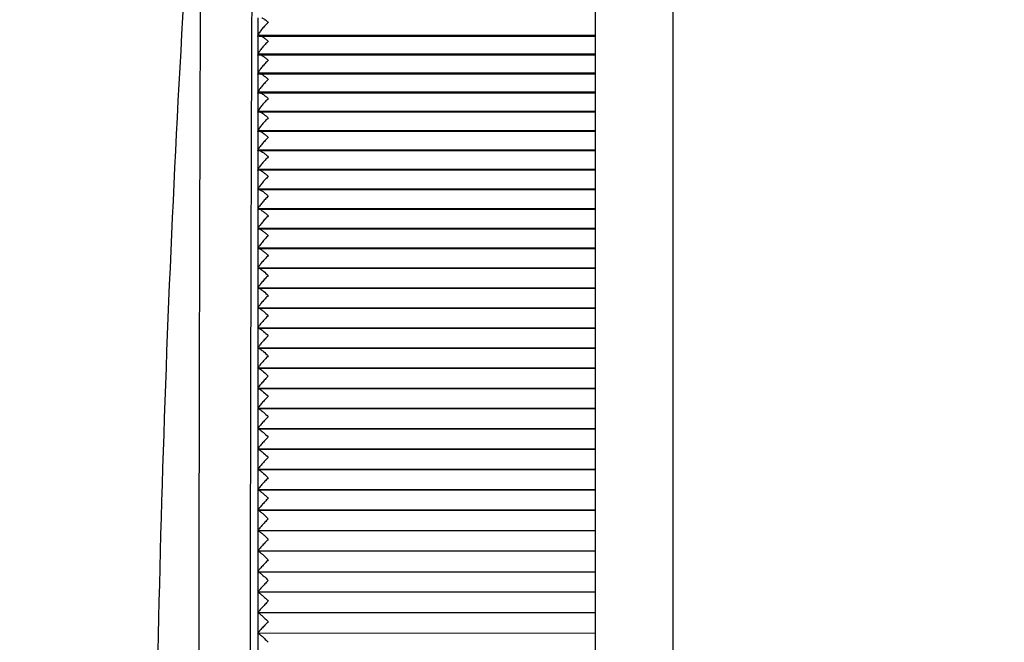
# Model space of a CAD drawing. Header units: millimetres. Extents: x 3128 to 4464, y 361 to 1027.
# Tile 10 of 19: x 3185 to 3204, y 855 to 867. Entities that reach past the tile are written whole.
import ezdxf

# ---------------------------------------------------------------- set-up
doc = ezdxf.new("R2010")
doc.units = ezdxf.units.MM
doc.header["$LTSCALE"] = 0.1
doc.layers.add('DIM', color=3, linetype='Continuous')
doc.styles.get("Standard").update_dxf_attribs({"font": 'arial_0.ttf'})
doc.dimstyles.new('ISO-25', dxfattribs={"dimtxt": 2.5, "dimasz": 2.5, "dimexe": 1.25, "dimexo": 0.625, "dimtad": 1, "dimtxsty": 'Standard', "dimcen": 2.5, "dimadec": 0, "dimazin": 0, "dimtfac": 1, "dimtmove": 0, "dimatfit": 3, "dimfxl": 1, "dimarcsym": 0})

# ---------------------------------------------------------------- blocks, each defined once
blk = doc.blocks.new('*D146')
at = {"layer": 'Defpoints', "color": 0, "transparency": 16777216}
for p in [(3229.939, 907.135), (3169.203, 836.135), (3184.28, 836.135)]:
    blk.add_point(p, dxfattribs=at)
at = {"layer": 'DIM', "color": 0, "lineweight": -2, "transparency": 16777216}
for p, q in [((3229.314, 907.135), (3167.953, 907.135)), ((3169.203, 904.635), (3169.203, 838.635)), ((3183.655, 836.135), (3167.953, 836.135))]:
    blk.add_line(p, q, dxfattribs=at)
at = {"layer": 'DIM', "color": 0, "transparency": 16777216}
for points in [[(3168.786, 904.635), (3169.62, 904.635), (3169.203, 907.135)], [(3168.786, 838.635), (3169.62, 838.635), (3169.203, 836.135)]]:
    blk.add_solid(points, dxfattribs=at)
at = {"layer": 'DIM', "color": 0, "transparency": 16777216, "insert": (3167.323, 871.635), "char_height": 2.5, "attachment_point": 5, "rotation": 90}
blk.add_mtext('71', dxfattribs=at)

msp = doc.modelspace()

# ---------------------------------------------------------------- linework, layer by layer
at = {"color": 7, "linetype": 'Continuous'}
for p, q in [((3195.754, 875.135), (3195.754, 848.135)), ((3197.254, 875.135), (3197.254, 848.135)), ((3189.254, 867.229), (3189.254, 866.888)), ((3189.254, 866.869), (3189.254, 866.525)), ((3195.754, 866.888), (3189.275, 866.888)), ((3195.754, 866.869), (3189.275, 866.869)), ((3189.254, 866.507), (3189.254, 848.135)), ((3195.754, 866.525), (3189.274, 866.525)), ((3195.754, 866.507), (3189.274, 866.507)), ((3195.754, 866.159), (3189.273, 866.159)), ((3195.754, 866.142), (3189.273, 866.142)), ((3195.754, 865.791), (3189.272, 865.791)), ((3195.754, 865.775), (3189.272, 865.775)), ((3195.754, 865.421), (3189.27, 865.421)), ((3195.754, 865.406), (3189.27, 865.406)), ((3195.754, 865.05), (3189.269, 865.05)), ((3195.754, 865.035), (3189.269, 865.035)), ((3195.754, 864.676), (3189.268, 864.676)), ((3195.754, 864.663), (3189.268, 864.663)), ((3189.292, 864.669), (3189.302, 864.664)), ((3195.754, 864.301), (3189.267, 864.301)), ((3195.754, 864.288), (3189.267, 864.288)), ((3189.254, 863.912), (3189.265, 863.924)), ((3195.754, 863.924), (3189.266, 863.924)), ((3195.754, 863.912), (3189.266, 863.912)), ((3189.254, 863.535), (3189.265, 863.545)), ((3195.754, 863.545), (3189.265, 863.545)), ((3195.754, 863.535), (3189.265, 863.535)), ((3189.254, 863.155), (3189.264, 863.165)), ((3195.754, 863.165), (3189.264, 863.165)), ((3195.754, 863.155), (3189.264, 863.155)), ((3189.254, 862.775), (3189.263, 862.784)), ((3195.754, 862.784), (3189.264, 862.784)), ((3195.754, 862.775), (3189.264, 862.775)), ((3189.254, 862.393), (3189.263, 862.402)), ((3195.754, 862.402), (3189.263, 862.402)), ((3195.754, 862.393), (3189.263, 862.393)), ((3189.254, 862.01), (3189.262, 862.018)), ((3195.754, 862.018), (3189.263, 862.018)), ((3195.754, 862.01), (3189.263, 862.01)), ((3189.282, 862.012), (3189.292, 862.007)), ((3189.254, 861.626), (3189.262, 861.633)), ((3195.754, 861.633), (3189.263, 861.633)), ((3195.754, 861.626), (3189.263, 861.626)), ((3189.254, 861.24), (3189.261, 861.247)), ((3195.754, 861.247), (3189.262, 861.247)), ((3195.754, 861.24), (3189.262, 861.24)), ((3189.254, 860.854), (3189.261, 860.86)), ((3195.754, 860.854), (3189.254, 860.854)), ((3195.754, 860.86), (3189.262, 860.86)), ((3189.254, 860.466), (3189.26, 860.473)), ((3195.754, 860.466), (3189.254, 860.466)), ((3195.754, 860.473), (3189.262, 860.473)), ((3189.254, 860.078), (3189.26, 860.084)), ((3195.754, 860.078), (3189.254, 860.078)), ((3195.754, 860.084), (3189.262, 860.084)), ((3189.254, 859.689), (3189.259, 859.694)), ((3195.754, 859.689), (3189.254, 859.689)), ((3195.754, 859.694), (3189.261, 859.694)), ((3189.254, 859.299), (3189.259, 859.304)), ((3195.754, 859.299), (3189.254, 859.299)), ((3195.754, 859.304), (3189.261, 859.304)), ((3189.254, 858.908), (3189.259, 858.912)), ((3195.754, 858.908), (3189.254, 858.908)), ((3195.754, 858.912), (3189.261, 858.912)), ((3189.254, 858.516), (3189.258, 858.52)), ((3195.754, 858.516), (3189.254, 858.516)), ((3195.754, 858.52), (3189.26, 858.52)), ((3189.254, 858.124), (3189.258, 858.128)), ((3195.754, 858.124), (3189.254, 858.124)), ((3195.754, 858.128), (3189.26, 858.128)), ((3189.254, 857.731), (3189.258, 857.735)), ((3195.754, 857.731), (3189.254, 857.731)), ((3195.754, 857.735), (3189.26, 857.735)), ((3189.254, 857.338), (3189.257, 857.341)), ((3195.754, 857.338), (3189.254, 857.338)), ((3195.754, 857.341), (3189.26, 857.341)), ((3189.254, 856.944), (3189.257, 856.946)), ((3195.754, 856.944), (3189.254, 856.944)), ((3195.754, 856.946), (3189.259, 856.946)), ((3189.254, 856.549), (3189.257, 856.551)), ((3189.257, 856.551), (3195.754, 856.551)), ((3189.254, 856.154), (3189.257, 856.156)), ((3195.754, 856.156), (3189.254, 856.154)), ((3189.254, 855.758), (3189.256, 855.76)), ((3195.754, 855.76), (3189.254, 855.758)), ((3189.254, 855.362), (3189.256, 855.364)), ((3195.754, 855.364), (3189.254, 855.362))]:
    msp.add_line(p, q, dxfattribs=at)
for centre, start, end in [((3304.899, 914.811), 346.72982, 346.72982), ((3305.4, 914.629), 343.19785, 343.19785)]:
    msp.add_arc(centre, 112, start, end)
for centre, radius, start, end in [((3520.629, 848.132), 333.375, 175.72053, 179.25926), ((3189.216, 864.129), 0.181, 62.4263, 65.0999), ((3189.212, 863.752), 0.182, 62.4161, 64.2322), ((3189.206, 862.237), 0.176, 60.9444, 63.2639)]:
    msp.add_arc(centre, radius, start, end, dxfattribs=at)
for points, knots in [([(3189.105, 848.135), (3189.105, 849.411), (3189.106, 851.956), (3189.11, 855.758), (3189.116, 859.513), (3189.124, 862.597), (3189.131, 865.011), (3189.138, 866.757), (3189.145, 868.436), (3189.152, 869.781), (3189.158, 870.797), (3189.163, 871.499), (3189.167, 872.144), (3189.171, 872.717), (3189.174, 873.141), (3189.177, 873.43), (3189.178, 873.602), (3189.179, 873.739), (3189.18, 873.839), (3189.18, 873.9), (3189.181, 873.928), (3189.181, 873.935)], [0, 0, 0, 0, 0.148374, 0.296009, 0.441997, 0.584993, 0.654701, 0.722633, 0.788083, 0.849925, 0.878951, 0.906289, 0.931487, 0.953954, 0.972937, 0.980845, 0.987537, 0.992895, 0.99681, 0.999197, 1, 1, 1, 1]), ([(3188.117, 848.135), (3188.117, 849.352), (3188.118, 851.781), (3188.121, 855.409), (3188.125, 858.995), (3188.132, 861.943), (3188.138, 864.253), (3188.143, 865.93), (3188.149, 867.548), (3188.155, 868.849), (3188.161, 869.839), (3188.165, 870.529), (3188.169, 871.169), (3188.173, 871.745), (3188.176, 872.177), (3188.179, 872.475), (3188.18, 872.654), (3188.182, 872.8), (3188.182, 872.907), (3188.184, 872.972), (3188.183, 873.002), (3188.184, 873.009)], [0, 0, 0, 0, 0.146819, 0.292938, 0.437507, 0.579289, 0.648529, 0.716152, 0.781526, 0.843671, 0.873051, 0.900916, 0.926846, 0.950269, 0.970397, 0.978909, 0.986191, 0.992083, 0.99643, 0.9991, 1, 1, 1, 1]), ([(3189.332, 867.229), (3189.336, 867.226), (3189.356, 867.214), (3189.375, 867.201), (3189.389, 867.191)], [0, 0, 0, 0, 0.231785, 1, 1, 1, 1]), ([(3189.389, 867.191), (3189.395, 867.187), (3189.417, 867.169), (3189.438, 867.151), (3189.454, 867.137)], [0, 0, 0, 0, 0.240177, 1, 1, 1, 1]), ([(3189.454, 867.137), (3189.434, 867.118), (3189.393, 867.079), (3189.338, 867.017), (3189.291, 866.955), (3189.266, 866.912), (3189.258, 866.891)], [0, 0, 0, 0, 0.262348, 0.530727, 0.788396, 1, 1, 1, 1]), ([(3189.258, 866.891), (3189.258, 866.889), (3189.256, 866.881), (3189.254, 866.874), (3189.254, 866.869)], [0, 0, 0, 0, 0.286292, 1, 1, 1, 1]), ([(3189.254, 866.869), (3189.254, 866.874), (3189.257, 866.886), (3189.268, 866.888), (3189.273, 866.888)], [0, 0, 0, 0, 0.511175, 1, 1, 1, 1]), ([(3189.273, 866.888), (3189.275, 866.888), (3189.281, 866.888), (3189.287, 866.886), (3189.292, 866.885)], [0, 0, 0, 0, 0.222764, 1, 1, 1, 1]), ([(3189.292, 866.885), (3189.294, 866.884), (3189.306, 866.88), (3189.317, 866.874), (3189.326, 866.87)], [0, 0, 0, 0, 0.224073, 1, 1, 1, 1]), ([(3189.326, 866.87), (3189.331, 866.867), (3189.353, 866.854), (3189.374, 866.839), (3189.389, 866.828)], [0, 0, 0, 0, 0.229073, 1, 1, 1, 1]), ([(3189.389, 866.828), (3189.395, 866.823), (3189.417, 866.806), (3189.438, 866.788), (3189.454, 866.773)], [0, 0, 0, 0, 0.240373, 1, 1, 1, 1]), ([(3189.454, 866.773), (3189.434, 866.754), (3189.393, 866.715), (3189.337, 866.653), (3189.291, 866.591), (3189.265, 866.548), (3189.258, 866.527)], [0, 0, 0, 0, 0.264047, 0.533493, 0.791024, 1, 1, 1, 1]), ([(3189.258, 866.527), (3189.258, 866.525), (3189.256, 866.518), (3189.254, 866.511), (3189.254, 866.507)], [0, 0, 0, 0, 0.286464, 1, 1, 1, 1]), ([(3189.254, 866.507), (3189.254, 866.511), (3189.257, 866.522), (3189.268, 866.525), (3189.272, 866.525)], [0, 0, 0, 0, 0.510611, 1, 1, 1, 1]), ([(3189.272, 866.525), (3189.274, 866.525), (3189.28, 866.524), (3189.287, 866.523), (3189.292, 866.521)], [0, 0, 0, 0, 0.219586, 1, 1, 1, 1]), ([(3189.292, 866.521), (3189.294, 866.52), (3189.304, 866.517), (3189.313, 866.512), (3189.32, 866.508)], [0, 0, 0, 0, 0.226952, 1, 1, 1, 1]), ([(3189.32, 866.508), (3189.326, 866.505), (3189.35, 866.491), (3189.372, 866.475), (3189.389, 866.462)], [0, 0, 0, 0, 0.226464, 1, 1, 1, 1]), ([(3189.389, 866.462), (3189.395, 866.458), (3189.417, 866.44), (3189.438, 866.422), (3189.454, 866.407)], [0, 0, 0, 0, 0.240566, 1, 1, 1, 1]), ([(3189.454, 866.407), (3189.433, 866.388), (3189.393, 866.349), (3189.337, 866.286), (3189.29, 866.224), (3189.265, 866.182), (3189.258, 866.161)], [0, 0, 0, 0, 0.265735, 0.536243, 0.793637, 1, 1, 1, 1]), ([(3189.258, 866.161), (3189.257, 866.159), (3189.255, 866.153), (3189.254, 866.147), (3189.254, 866.142)], [0, 0, 0, 0, 0.286587, 1, 1, 1, 1]), ([(3189.254, 866.142), (3189.254, 866.147), (3189.257, 866.157), (3189.267, 866.159), (3189.271, 866.159)], [0, 0, 0, 0, 0.510068, 1, 1, 1, 1]), ([(3189.454, 866.039), (3189.433, 866.02), (3189.393, 865.98), (3189.336, 865.917), (3189.29, 865.856), (3189.264, 865.813), (3189.258, 865.793)], [0, 0, 0, 0, 0.267416, 0.538982, 0.79624, 1, 1, 1, 1]), ([(3189.271, 866.159), (3189.273, 866.159), (3189.28, 866.159), (3189.286, 866.157), (3189.292, 866.155)], [0, 0, 0, 0, 0.21637, 1, 1, 1, 1]), ([(3189.292, 866.155), (3189.294, 866.154), (3189.302, 866.151), (3189.31, 866.147), (3189.316, 866.144)], [0, 0, 0, 0, 0.229753, 1, 1, 1, 1]), ([(3189.316, 866.144), (3189.322, 866.141), (3189.347, 866.126), (3189.371, 866.108), (3189.389, 866.094)], [0, 0, 0, 0, 0.223939, 1, 1, 1, 1]), ([(3189.389, 866.094), (3189.395, 866.09), (3189.417, 866.072), (3189.438, 866.054), (3189.454, 866.039)], [0, 0, 0, 0, 0.240754, 1, 1, 1, 1]), ([(3189.258, 865.793), (3189.257, 865.791), (3189.255, 865.785), (3189.254, 865.78), (3189.254, 865.775)], [0, 0, 0, 0, 0.286658, 1, 1, 1, 1]), ([(3189.254, 865.775), (3189.254, 865.779), (3189.256, 865.789), (3189.266, 865.791), (3189.27, 865.791)], [0, 0, 0, 0, 0.509562, 1, 1, 1, 1]), ([(3189.454, 865.669), (3189.433, 865.649), (3189.393, 865.609), (3189.336, 865.546), (3189.295, 865.492), (3189.269, 865.451), (3189.26, 865.432), (3189.257, 865.423)], [0, 0, 0, 0, 0.268981, 0.541489, 0.798505, 0.910031, 1, 1, 1, 1]), ([(3189.27, 865.791), (3189.272, 865.791), (3189.279, 865.791), (3189.286, 865.788), (3189.292, 865.786)], [0, 0, 0, 0, 0.213113, 1, 1, 1, 1]), ([(3189.292, 865.786), (3189.293, 865.786), (3189.3, 865.783), (3189.307, 865.78), (3189.312, 865.777)], [0, 0, 0, 0, 0.23247, 1, 1, 1, 1]), ([(3189.312, 865.777), (3189.318, 865.774), (3189.345, 865.758), (3189.37, 865.74), (3189.389, 865.725)], [0, 0, 0, 0, 0.221501, 1, 1, 1, 1]), ([(3189.389, 865.725), (3189.395, 865.72), (3189.417, 865.702), (3189.438, 865.683), (3189.454, 865.669)], [0, 0, 0, 0, 0.240939, 1, 1, 1, 1]), ([(3189.257, 865.423), (3189.257, 865.421), (3189.255, 865.416), (3189.254, 865.41), (3189.254, 865.406)], [0, 0, 0, 0, 0.286677, 1, 1, 1, 1]), ([(3189.254, 865.406), (3189.254, 865.41), (3189.256, 865.419), (3189.265, 865.421), (3189.269, 865.421)], [0, 0, 0, 0, 0.509081, 1, 1, 1, 1]), ([(3189.454, 865.296), (3189.433, 865.277), (3189.392, 865.236), (3189.336, 865.173), (3189.294, 865.12), (3189.269, 865.079), (3189.26, 865.06), (3189.257, 865.051)], [0, 0, 0, 0, 0.270651, 0.544212, 0.801093, 0.911725, 1, 1, 1, 1]), ([(3189.269, 865.421), (3189.271, 865.421), (3189.278, 865.421), (3189.286, 865.418), (3189.292, 865.416)], [0, 0, 0, 0, 0.209821, 1, 1, 1, 1]), ([(3189.292, 865.416), (3189.293, 865.415), (3189.299, 865.413), (3189.304, 865.41), (3189.308, 865.408)], [0, 0, 0, 0, 0.2351, 1, 1, 1, 1]), ([(3189.308, 865.408), (3189.314, 865.405), (3189.343, 865.388), (3189.369, 865.369), (3189.389, 865.353)], [0, 0, 0, 0, 0.219164, 1, 1, 1, 1]), ([(3189.389, 865.353), (3189.395, 865.348), (3189.417, 865.33), (3189.438, 865.311), (3189.454, 865.296)], [0, 0, 0, 0, 0.241121, 1, 1, 1, 1]), ([(3189.257, 865.051), (3189.257, 865.049), (3189.255, 865.044), (3189.254, 865.039), (3189.254, 865.035)], [0, 0, 0, 0, 0.286643, 1, 1, 1, 1]), ([(3189.254, 865.035), (3189.254, 865.039), (3189.256, 865.048), (3189.264, 865.05), (3189.268, 865.05)], [0, 0, 0, 0, 0.508629, 1, 1, 1, 1]), ([(3189.454, 864.922), (3189.433, 864.903), (3189.392, 864.862), (3189.335, 864.799), (3189.294, 864.745), (3189.268, 864.704), (3189.259, 864.686), (3189.257, 864.677)], [0, 0, 0, 0, 0.272321, 0.546937, 0.803683, 0.913418, 1, 1, 1, 1]), ([(3189.268, 865.05), (3189.27, 865.05), (3189.278, 865.049), (3189.286, 865.046), (3189.292, 865.043)], [0, 0, 0, 0, 0.206498, 1, 1, 1, 1]), ([(3189.305, 865.037), (3189.311, 865.034), (3189.341, 865.017), (3189.368, 864.996), (3189.389, 864.979)], [0, 0, 0, 0, 0.216938, 1, 1, 1, 1]), ([(3189.389, 864.979), (3189.395, 864.975), (3189.417, 864.956), (3189.438, 864.937), (3189.454, 864.922)], [0, 0, 0, 0, 0.2413, 1, 1, 1, 1]), ([(3189.257, 864.677), (3189.256, 864.675), (3189.255, 864.671), (3189.254, 864.666), (3189.254, 864.663)], [0, 0, 0, 0, 0.286552, 1, 1, 1, 1]), ([(3189.254, 864.663), (3189.254, 864.666), (3189.256, 864.674), (3189.264, 864.676), (3189.267, 864.676)], [0, 0, 0, 0, 0.508204, 1, 1, 1, 1]), ([(3189.454, 864.546), (3189.433, 864.526), (3189.392, 864.486), (3189.335, 864.422), (3189.293, 864.369), (3189.268, 864.328), (3189.259, 864.31), (3189.257, 864.301)], [0, 0, 0, 0, 0.273992, 0.549664, 0.806276, 0.915112, 1, 1, 1, 1]), ([(3189.267, 864.676), (3189.269, 864.676), (3189.277, 864.675), (3189.285, 864.672), (3189.292, 864.669)], [0, 0, 0, 0, 0.203146, 1, 1, 1, 1]), ([(3189.302, 864.664), (3189.316, 864.657), (3189.346, 864.637), (3189.374, 864.616), (3189.389, 864.603)], [0, 0, 0, 0, 0.456399, 1, 1, 1, 1]), ([(3189.389, 864.603), (3189.395, 864.599), (3189.417, 864.581), (3189.438, 864.561), (3189.454, 864.546)], [0, 0, 0, 0, 0.241475, 1, 1, 1, 1]), ([(3189.254, 864.288), (3189.254, 864.292), (3189.256, 864.299), (3189.263, 864.301), (3189.266, 864.301)], [0, 0, 0, 0, 0.507791, 1, 1, 1, 1]), ([(3189.257, 864.301), (3189.256, 864.3), (3189.255, 864.296), (3189.254, 864.291), (3189.254, 864.288)], [0, 0, 0, 0, 0.286402, 1, 1, 1, 1]), ([(3189.454, 864.169), (3189.433, 864.149), (3189.392, 864.108), (3189.335, 864.044), (3189.293, 863.991), (3189.268, 863.951), (3189.259, 863.932), (3189.256, 863.924)], [0, 0, 0, 0, 0.275667, 0.552399, 0.808878, 0.916811, 1, 1, 1, 1]), ([(3189.266, 864.301), (3189.268, 864.301), (3189.277, 864.3), (3189.285, 864.296), (3189.292, 864.293)], [0, 0, 0, 0, 0.19977, 1, 1, 1, 1]), ([(3189.299, 864.29), (3189.314, 864.282), (3189.345, 864.262), (3189.374, 864.239), (3189.389, 864.226)], [0, 0, 0, 0, 0.454144, 1, 1, 1, 1]), ([(3189.389, 864.226), (3189.395, 864.222), (3189.417, 864.203), (3189.438, 864.184), (3189.454, 864.169)], [0, 0, 0, 0, 0.241647, 1, 1, 1, 1]), ([(3189.256, 863.924), (3189.256, 863.923), (3189.255, 863.919), (3189.254, 863.915), (3189.254, 863.912)], [0, 0, 0, 0, 0.286189, 1, 1, 1, 1]), ([(3189.454, 863.79), (3189.433, 863.77), (3189.392, 863.728), (3189.334, 863.664), (3189.292, 863.611), (3189.267, 863.572), (3189.259, 863.554), (3189.256, 863.545)], [0, 0, 0, 0, 0.277347, 0.555146, 0.811492, 0.918516, 1, 1, 1, 1]), ([(3189.266, 863.924), (3189.267, 863.924), (3189.276, 863.923), (3189.285, 863.919), (3189.292, 863.916)], [0, 0, 0, 0, 0.196367, 1, 1, 1, 1]), ([(3189.297, 863.913), (3189.312, 863.905), (3189.344, 863.884), (3189.373, 863.861), (3189.389, 863.848)], [0, 0, 0, 0, 0.452023, 1, 1, 1, 1]), ([(3189.389, 863.848), (3189.395, 863.843), (3189.417, 863.824), (3189.438, 863.805), (3189.454, 863.79)], [0, 0, 0, 0, 0.241817, 1, 1, 1, 1]), ([(3189.256, 863.545), (3189.256, 863.544), (3189.255, 863.541), (3189.254, 863.537), (3189.254, 863.535)], [0, 0, 0, 0, 0.285907, 1, 1, 1, 1]), ([(3189.454, 863.409), (3189.433, 863.389), (3189.391, 863.347), (3189.334, 863.283), (3189.292, 863.23), (3189.267, 863.191), (3189.258, 863.173), (3189.256, 863.165)], [0, 0, 0, 0, 0.279036, 0.557909, 0.814122, 0.920231, 1, 1, 1, 1]), ([(3189.265, 863.545), (3189.269, 863.545), (3189.278, 863.543), (3189.287, 863.539), (3189.292, 863.537)], [0, 0, 0, 0, 0.423972, 1, 1, 1, 1]), ([(3189.292, 863.537), (3189.308, 863.529), (3189.341, 863.506), (3189.372, 863.482), (3189.389, 863.467)], [0, 0, 0, 0, 0.446448, 1, 1, 1, 1]), ([(3189.389, 863.467), (3189.395, 863.463), (3189.417, 863.444), (3189.438, 863.424), (3189.454, 863.409)], [0, 0, 0, 0, 0.241983, 1, 1, 1, 1]), ([(3189.256, 863.165), (3189.256, 863.164), (3189.255, 863.161), (3189.254, 863.158), (3189.254, 863.155)], [0, 0, 0, 0, 0.285549, 1, 1, 1, 1]), ([(3189.454, 863.027), (3189.433, 863.007), (3189.391, 862.965), (3189.334, 862.901), (3189.292, 862.848), (3189.267, 862.809), (3189.258, 862.792), (3189.256, 862.784)], [0, 0, 0, 0, 0.280571, 0.560383, 0.81644, 0.921734, 1, 1, 1, 1]), ([(3189.264, 863.165), (3189.268, 863.166), (3189.278, 863.163), (3189.287, 863.159), (3189.292, 863.156)], [0, 0, 0, 0, 0.41948, 1, 1, 1, 1]), ([(3189.292, 863.156), (3189.308, 863.148), (3189.341, 863.125), (3189.372, 863.1), (3189.389, 863.086)], [0, 0, 0, 0, 0.446951, 1, 1, 1, 1]), ([(3189.389, 863.086), (3189.395, 863.081), (3189.417, 863.062), (3189.438, 863.042), (3189.454, 863.027)], [0, 0, 0, 0, 0.242147, 1, 1, 1, 1]), ([(3189.256, 862.784), (3189.256, 862.783), (3189.255, 862.78), (3189.254, 862.777), (3189.254, 862.775)], [0, 0, 0, 0, 0.285578, 1, 1, 1, 1]), ([(3189.454, 862.644), (3189.433, 862.623), (3189.391, 862.581), (3189.334, 862.518), (3189.291, 862.465), (3189.267, 862.427), (3189.258, 862.409), (3189.256, 862.402)], [0, 0, 0, 0, 0.282081, 0.562813, 0.818711, 0.923204, 1, 1, 1, 1]), ([(3189.263, 862.784), (3189.268, 862.784), (3189.277, 862.781), (3189.286, 862.777), (3189.292, 862.774)], [0, 0, 0, 0, 0.415089, 1, 1, 1, 1]), ([(3189.292, 862.774), (3189.308, 862.766), (3189.341, 862.743), (3189.372, 862.717), (3189.389, 862.703)], [0, 0, 0, 0, 0.447457, 1, 1, 1, 1]), ([(3189.389, 862.703), (3189.395, 862.698), (3189.417, 862.679), (3189.438, 862.659), (3189.454, 862.644)], [0, 0, 0, 0, 0.242309, 1, 1, 1, 1]), ([(3189.256, 862.402), (3189.255, 862.401), (3189.255, 862.398), (3189.254, 862.395), (3189.254, 862.393)], [0, 0, 0, 0, 0.285653, 1, 1, 1, 1]), ([(3189.454, 862.259), (3189.433, 862.239), (3189.391, 862.197), (3189.333, 862.133), (3189.291, 862.08), (3189.266, 862.042), (3189.258, 862.026), (3189.256, 862.018)], [0, 0, 0, 0, 0.28358, 0.565222, 0.82096, 0.924658, 1, 1, 1, 1]), ([(3189.263, 862.402), (3189.264, 862.402), (3189.272, 862.401), (3189.28, 862.397), (3189.285, 862.394)], [0, 0, 0, 0, 0.190189, 1, 1, 1, 1]), ([(3189.292, 862.391), (3189.295, 862.389), (3189.31, 862.381), (3189.324, 862.371), (3189.334, 862.363)], [0, 0, 0, 0, 0.221362, 1, 1, 1, 1]), ([(3189.334, 862.363), (3189.344, 862.356), (3189.385, 862.323), (3189.425, 862.288), (3189.454, 862.259)], [0, 0, 0, 0, 0.227116, 1, 1, 1, 1]), ([(3189.256, 862.018), (3189.255, 862.017), (3189.255, 862.015), (3189.254, 862.012), (3189.254, 862.01)], [0, 0, 0, 0, 0.285726, 1, 1, 1, 1]), ([(3189.454, 861.874), (3189.433, 861.853), (3189.391, 861.811), (3189.333, 861.747), (3189.291, 861.695), (3189.266, 861.657), (3189.258, 861.641), (3189.255, 861.633)], [0, 0, 0, 0, 0.285072, 0.567619, 0.823196, 0.926104, 1, 1, 1, 1]), ([(3189.262, 862.018), (3189.264, 862.018), (3189.27, 862.017), (3189.277, 862.014), (3189.282, 862.012)], [0, 0, 0, 0, 0.192046, 1, 1, 1, 1]), ([(3189.292, 862.007), (3189.295, 862.005), (3189.31, 861.996), (3189.324, 861.986), (3189.334, 861.978)], [0, 0, 0, 0, 0.221558, 1, 1, 1, 1]), ([(3189.334, 861.978), (3189.344, 861.971), (3189.385, 861.938), (3189.425, 861.902), (3189.454, 861.874)], [0, 0, 0, 0, 0.227444, 1, 1, 1, 1]), ([(3189.255, 861.633), (3189.255, 861.632), (3189.255, 861.63), (3189.254, 861.627), (3189.254, 861.626)], [0, 0, 0, 0, 0.285797, 1, 1, 1, 1]), ([(3189.454, 861.487), (3189.433, 861.466), (3189.391, 861.424), (3189.333, 861.36), (3189.291, 861.308), (3189.266, 861.271), (3189.257, 861.254), (3189.255, 861.247)], [0, 0, 0, 0, 0.286557, 0.570004, 0.825419, 0.927541, 1, 1, 1, 1]), ([(3189.262, 861.633), (3189.263, 861.633), (3189.269, 861.633), (3189.275, 861.63), (3189.28, 861.628)], [0, 0, 0, 0, 0.19187, 1, 1, 1, 1]), ([(3189.28, 861.628), (3189.281, 861.627), (3189.285, 861.625), (3189.289, 861.623), (3189.292, 861.621)], [0, 0, 0, 0, 0.233002, 1, 1, 1, 1]), ([(3189.292, 861.621), (3189.295, 861.619), (3189.31, 861.61), (3189.324, 861.6), (3189.334, 861.592)], [0, 0, 0, 0, 0.22176, 1, 1, 1, 1]), ([(3189.334, 861.592), (3189.344, 861.585), (3189.385, 861.551), (3189.425, 861.515), (3189.454, 861.487)], [0, 0, 0, 0, 0.227764, 1, 1, 1, 1]), ([(3189.255, 861.247), (3189.255, 861.247), (3189.255, 861.244), (3189.254, 861.242), (3189.254, 861.24)], [0, 0, 0, 0, 0.28586, 1, 1, 1, 1]), ([(3189.261, 861.247), (3189.262, 861.247), (3189.268, 861.247), (3189.273, 861.244), (3189.277, 861.242)], [0, 0, 0, 0, 0.192586, 1, 1, 1, 1]), ([(3189.277, 861.242), (3189.278, 861.242), (3189.283, 861.239), (3189.288, 861.237), (3189.292, 861.235)], [0, 0, 0, 0, 0.228448, 1, 1, 1, 1]), ([(3189.292, 861.235), (3189.295, 861.233), (3189.31, 861.223), (3189.324, 861.213), (3189.334, 861.205)], [0, 0, 0, 0, 0.22197, 1, 1, 1, 1]), ([(3189.334, 861.205), (3189.344, 861.197), (3189.385, 861.164), (3189.425, 861.128), (3189.454, 861.099)], [0, 0, 0, 0, 0.228072, 1, 1, 1, 1]), ([(3189.454, 861.099), (3189.433, 861.078), (3189.391, 861.036), (3189.341, 860.981), (3189.305, 860.938), (3189.283, 860.909), (3189.266, 860.883), (3189.257, 860.867), (3189.255, 860.86)], [0, 0, 0, 0, 0.288012, 0.572333, 0.70603, 0.827631, 0.928966, 1, 1, 1, 1]), ([(3189.255, 860.86), (3189.255, 860.86), (3189.255, 860.858), (3189.254, 860.855), (3189.254, 860.854)], [0, 0, 0, 0, 0.285918, 1, 1, 1, 1]), ([(3189.261, 860.86), (3189.262, 860.86), (3189.267, 860.86), (3189.271, 860.858), (3189.275, 860.856)], [0, 0, 0, 0, 0.193069, 1, 1, 1, 1]), ([(3189.275, 860.856), (3189.276, 860.855), (3189.282, 860.853), (3189.288, 860.85), (3189.292, 860.847)], [0, 0, 0, 0, 0.22411, 1, 1, 1, 1]), ([(3189.292, 860.847), (3189.295, 860.845), (3189.31, 860.835), (3189.324, 860.825), (3189.334, 860.817)], [0, 0, 0, 0, 0.222183, 1, 1, 1, 1]), ([(3189.334, 860.817), (3189.344, 860.809), (3189.385, 860.775), (3189.425, 860.739), (3189.454, 860.71)], [0, 0, 0, 0, 0.228376, 1, 1, 1, 1]), ([(3189.454, 860.71), (3189.433, 860.689), (3189.391, 860.647), (3189.341, 860.592), (3189.305, 860.549), (3189.283, 860.52), (3189.266, 860.495), (3189.257, 860.479), (3189.255, 860.472)], [0, 0, 0, 0, 0.28947, 0.574672, 0.708463, 0.829806, 0.93037, 1, 1, 1, 1]), ([(3189.26, 860.472), (3189.261, 860.472), (3189.266, 860.472), (3189.27, 860.47), (3189.273, 860.469)], [0, 0, 0, 0, 0.19333, 1, 1, 1, 1]), ([(3189.273, 860.469), (3189.275, 860.468), (3189.281, 860.465), (3189.287, 860.461), (3189.292, 860.458)], [0, 0, 0, 0, 0.22, 1, 1, 1, 1]), ([(3189.292, 860.458), (3189.295, 860.456), (3189.31, 860.447), (3189.324, 860.436), (3189.334, 860.427)], [0, 0, 0, 0, 0.222398, 1, 1, 1, 1]), ([(3189.334, 860.427), (3189.344, 860.42), (3189.385, 860.386), (3189.425, 860.349), (3189.454, 860.32)], [0, 0, 0, 0, 0.228679, 1, 1, 1, 1]), ([(3189.454, 860.32), (3189.433, 860.299), (3189.391, 860.257), (3189.341, 860.202), (3189.305, 860.16), (3189.282, 860.13), (3189.265, 860.106), (3189.257, 860.09), (3189.255, 860.084)], [0, 0, 0, 0, 0.290912, 0.576985, 0.710869, 0.831955, 0.931757, 1, 1, 1, 1]), ([(3189.26, 860.084), (3189.261, 860.084), (3189.265, 860.083), (3189.269, 860.082), (3189.272, 860.08)], [0, 0, 0, 0, 0.193368, 1, 1, 1, 1]), ([(3189.272, 860.08), (3189.273, 860.079), (3189.28, 860.076), (3189.287, 860.072), (3189.292, 860.069)], [0, 0, 0, 0, 0.216115, 1, 1, 1, 1]), ([(3189.292, 860.069), (3189.295, 860.067), (3189.31, 860.057), (3189.324, 860.046), (3189.334, 860.037)], [0, 0, 0, 0, 0.222612, 1, 1, 1, 1]), ([(3189.334, 860.037), (3189.344, 860.03), (3189.385, 859.995), (3189.424, 859.959), (3189.454, 859.93)], [0, 0, 0, 0, 0.228982, 1, 1, 1, 1]), ([(3189.454, 859.93), (3189.433, 859.909), (3189.39, 859.866), (3189.341, 859.812), (3189.305, 859.769), (3189.282, 859.74), (3189.265, 859.716), (3189.257, 859.701), (3189.255, 859.694)], [0, 0, 0, 0, 0.292342, 0.579276, 0.713249, 0.834082, 0.933128, 1, 1, 1, 1]), ([(3189.259, 859.694), (3189.26, 859.694), (3189.264, 859.694), (3189.268, 859.692), (3189.271, 859.691)], [0, 0, 0, 0, 0.193178, 1, 1, 1, 1]), ([(3189.271, 859.691), (3189.272, 859.69), (3189.279, 859.686), (3189.286, 859.682), (3189.292, 859.678)], [0, 0, 0, 0, 0.212449, 1, 1, 1, 1]), ([(3189.292, 859.678), (3189.295, 859.676), (3189.31, 859.666), (3189.324, 859.655), (3189.334, 859.647)], [0, 0, 0, 0, 0.222828, 1, 1, 1, 1]), ([(3189.334, 859.647), (3189.344, 859.639), (3189.385, 859.604), (3189.424, 859.567), (3189.454, 859.538)], [0, 0, 0, 0, 0.229281, 1, 1, 1, 1]), ([(3189.454, 859.538), (3189.433, 859.517), (3189.39, 859.475), (3189.341, 859.42), (3189.304, 859.377), (3189.282, 859.349), (3189.265, 859.325), (3189.257, 859.31), (3189.255, 859.303)], [0, 0, 0, 0, 0.293761, 0.581549, 0.715612, 0.836192, 0.934488, 1, 1, 1, 1]), ([(3189.259, 859.304), (3189.26, 859.304), (3189.263, 859.303), (3189.267, 859.302), (3189.269, 859.3)], [0, 0, 0, 0, 0.192744, 1, 1, 1, 1]), ([(3189.269, 859.3), (3189.271, 859.3), (3189.279, 859.296), (3189.286, 859.291), (3189.292, 859.287)], [0, 0, 0, 0, 0.208988, 1, 1, 1, 1]), ([(3189.292, 859.287), (3189.295, 859.285), (3189.31, 859.275), (3189.324, 859.264), (3189.334, 859.255)], [0, 0, 0, 0, 0.223046, 1, 1, 1, 1]), ([(3189.334, 859.255), (3189.344, 859.247), (3189.385, 859.212), (3189.424, 859.175), (3189.454, 859.146)], [0, 0, 0, 0, 0.229573, 1, 1, 1, 1]), ([(3189.454, 859.146), (3189.432, 859.125), (3189.39, 859.082), (3189.34, 859.028), (3189.304, 858.985), (3189.282, 858.957), (3189.265, 858.933), (3189.257, 858.919), (3189.255, 858.912)], [0, 0, 0, 0, 0.295171, 0.583806, 0.717957, 0.838286, 0.935836, 1, 1, 1, 1]), ([(3189.259, 858.912), (3189.259, 858.912), (3189.263, 858.912), (3189.266, 858.911), (3189.268, 858.909)], [0, 0, 0, 0, 0.192065, 1, 1, 1, 1]), ([(3189.268, 858.909), (3189.27, 858.909), (3189.278, 858.904), (3189.286, 858.899), (3189.292, 858.895)], [0, 0, 0, 0, 0.205724, 1, 1, 1, 1]), ([(3189.292, 858.895), (3189.295, 858.893), (3189.31, 858.883), (3189.324, 858.871), (3189.334, 858.863)], [0, 0, 0, 0, 0.223265, 1, 1, 1, 1]), ([(3189.334, 858.863), (3189.344, 858.855), (3189.385, 858.819), (3189.424, 858.782), (3189.454, 858.753)], [0, 0, 0, 0, 0.229861, 1, 1, 1, 1]), ([(3189.454, 858.753), (3189.432, 858.732), (3189.39, 858.689), (3189.34, 858.635), (3189.304, 858.592), (3189.281, 858.564), (3189.265, 858.541), (3189.257, 858.526), (3189.255, 858.52)], [0, 0, 0, 0, 0.296571, 0.586046, 0.720285, 0.840363, 0.937174, 1, 1, 1, 1]), ([(3189.258, 858.52), (3189.259, 858.52), (3189.262, 858.52), (3189.265, 858.519), (3189.267, 858.518)], [0, 0, 0, 0, 0.191144, 1, 1, 1, 1]), ([(3189.267, 858.518), (3189.269, 858.517), (3189.278, 858.512), (3189.286, 858.507), (3189.292, 858.503)], [0, 0, 0, 0, 0.202652, 1, 1, 1, 1]), ([(3189.292, 858.503), (3189.295, 858.5), (3189.31, 858.49), (3189.324, 858.478), (3189.334, 858.47)], [0, 0, 0, 0, 0.223484, 1, 1, 1, 1]), ([(3189.334, 858.47), (3189.344, 858.462), (3189.385, 858.426), (3189.424, 858.389), (3189.454, 858.36)], [0, 0, 0, 0, 0.230147, 1, 1, 1, 1]), ([(3189.454, 858.36), (3189.432, 858.338), (3189.39, 858.295), (3189.34, 858.241), (3189.304, 858.199), (3189.281, 858.171), (3189.265, 858.148), (3189.257, 858.134), (3189.255, 858.128)], [0, 0, 0, 0, 0.297963, 0.588272, 0.722596, 0.842425, 0.938501, 1, 1, 1, 1]), ([(3189.258, 858.128), (3189.258, 858.128), (3189.262, 858.127), (3189.264, 858.126), (3189.267, 858.125)], [0, 0, 0, 0, 0.189977, 1, 1, 1, 1]), ([(3189.267, 858.125), (3189.272, 858.123), (3189.284, 858.115), (3189.311, 858.095), (3189.351, 858.062), (3189.401, 858.016), (3189.436, 857.983), (3189.454, 857.965)], [0, 0, 0, 0, 0.071729, 0.168332, 0.411605, 0.695369, 1, 1, 1, 1]), ([(3189.454, 857.965), (3189.432, 857.944), (3189.39, 857.901), (3189.34, 857.847), (3189.304, 857.805), (3189.281, 857.777), (3189.265, 857.754), (3189.256, 857.74), (3189.255, 857.734)], [0, 0, 0, 0, 0.299349, 0.590487, 0.724897, 0.844476, 0.939821, 1, 1, 1, 1]), ([(3189.258, 857.735), (3189.258, 857.735), (3189.261, 857.734), (3189.264, 857.733), (3189.266, 857.732)], [0, 0, 0, 0, 0.188554, 1, 1, 1, 1]), ([(3189.266, 857.732), (3189.271, 857.729), (3189.283, 857.722), (3189.31, 857.702), (3189.35, 857.668), (3189.401, 857.622), (3189.436, 857.588), (3189.454, 857.57)], [0, 0, 0, 0, 0.070756, 0.167004, 0.410458, 0.694812, 1, 1, 1, 1]), ([(3189.454, 857.57), (3189.432, 857.549), (3189.39, 857.506), (3189.34, 857.452), (3189.303, 857.41), (3189.281, 857.382), (3189.265, 857.36), (3189.256, 857.346), (3189.255, 857.341)], [0, 0, 0, 0, 0.300728, 0.592692, 0.727185, 0.846516, 0.941133, 1, 1, 1, 1]), ([(3189.257, 857.341), (3189.258, 857.341), (3189.261, 857.34), (3189.263, 857.339), (3189.265, 857.338)], [0, 0, 0, 0, 0.186874, 1, 1, 1, 1]), ([(3189.265, 857.338), (3189.27, 857.336), (3189.282, 857.328), (3189.309, 857.308), (3189.349, 857.274), (3189.401, 857.227), (3189.436, 857.193), (3189.454, 857.175)], [0, 0, 0, 0, 0.069863, 0.165794, 0.409434, 0.69433, 1, 1, 1, 1]), ([(3189.454, 857.175), (3189.432, 857.153), (3189.398, 857.119), (3189.356, 857.073), (3189.326, 857.04), (3189.299, 857.009), (3189.277, 856.982), (3189.262, 856.962), (3189.256, 856.95), (3189.254, 856.945), (3189.254, 856.944)], [0, 0, 0, 0, 0.310245, 0.462917, 0.609674, 0.745751, 0.863803, 0.952322, 0.981765, 1, 1, 1, 1]), ([(3189.257, 856.946), (3189.257, 856.946), (3189.26, 856.946), (3189.263, 856.945), (3189.265, 856.944)], [0, 0, 0, 0, 0.184938, 1, 1, 1, 1]), ([(3189.265, 856.944), (3189.27, 856.941), (3189.281, 856.934), (3189.309, 856.913), (3189.349, 856.879), (3189.4, 856.831), (3189.436, 856.797), (3189.454, 856.779)], [0, 0, 0, 0, 0.069043, 0.164693, 0.408527, 0.693919, 1, 1, 1, 1]), ([(3189.454, 856.779), (3189.432, 856.757), (3189.398, 856.723), (3189.356, 856.677), (3189.326, 856.645), (3189.299, 856.614), (3189.277, 856.587), (3189.263, 856.567), (3189.256, 856.555), (3189.254, 856.551), (3189.254, 856.549)], [0, 0, 0, 0, 0.311353, 0.464395, 0.611365, 0.747463, 0.865291, 0.95327, 0.982294, 1, 1, 1, 1]), ([(3189.257, 856.551), (3189.257, 856.551), (3189.259, 856.551), (3189.262, 856.55), (3189.264, 856.549)], [0, 0, 0, 0, 0.183042, 1, 1, 1, 1]), ([(3189.264, 856.549), (3189.269, 856.546), (3189.28, 856.539), (3189.307, 856.518), (3189.347, 856.483), (3189.4, 856.436), (3189.436, 856.401), (3189.454, 856.382)], [0, 0, 0, 0, 0.067258, 0.162072, 0.406039, 0.69256, 1, 1, 1, 1]), ([(3189.454, 856.382), (3189.432, 856.36), (3189.398, 856.326), (3189.356, 856.281), (3189.326, 856.249), (3189.299, 856.218), (3189.277, 856.191), (3189.263, 856.172), (3189.256, 856.16), (3189.254, 856.156), (3189.254, 856.154)], [0, 0, 0, 0, 0.312065, 0.465275, 0.612276, 0.748253, 0.865792, 0.953564, 0.982502, 1, 1, 1, 1]), ([(3189.454, 855.985), (3189.432, 855.963), (3189.398, 855.929), (3189.356, 855.884), (3189.326, 855.851), (3189.299, 855.821), (3189.279, 855.797), (3189.267, 855.781), (3189.26, 855.771), (3189.256, 855.764), (3189.254, 855.76), (3189.254, 855.758)], [0, 0, 0, 0, 0.31354, 0.467309, 0.614697, 0.750833, 0.868215, 0.916314, 0.955147, 0.983345, 1, 1, 1, 1]), ([(3189.256, 856.156), (3189.257, 856.156), (3189.259, 856.156), (3189.261, 856.155), (3189.262, 856.154)], [0, 0, 0, 0, 0.186336, 1, 1, 1, 1]), ([(3189.262, 856.154), (3189.267, 856.152), (3189.279, 856.144), (3189.306, 856.123), (3189.346, 856.088), (3189.399, 856.039), (3189.435, 856.004), (3189.454, 855.985)], [0, 0, 0, 0, 0.065086, 0.159067, 0.40327, 0.691085, 1, 1, 1, 1]), ([(3189.256, 855.76), (3189.257, 855.76), (3189.258, 855.76), (3189.26, 855.759), (3189.261, 855.759)], [0, 0, 0, 0, 0.190569, 1, 1, 1, 1]), ([(3189.261, 855.759), (3189.266, 855.756), (3189.277, 855.749), (3189.304, 855.728), (3189.345, 855.692), (3189.398, 855.643), (3189.435, 855.607), (3189.454, 855.588)], [0, 0, 0, 0, 0.06176, 0.15425, 0.398644, 0.688511, 1, 1, 1, 1]), ([(3189.454, 855.588), (3189.432, 855.566), (3189.398, 855.532), (3189.356, 855.487), (3189.326, 855.454), (3189.299, 855.424), (3189.279, 855.401), (3189.267, 855.384), (3189.26, 855.375), (3189.256, 855.368), (3189.254, 855.364), (3189.254, 855.362)], [0, 0, 0, 0, 0.314627, 0.468758, 0.616355, 0.752511, 0.869674, 0.917552, 0.956075, 0.983865, 1, 1, 1, 1]), ([(3189.256, 855.364), (3189.257, 855.364), (3189.258, 855.363), (3189.259, 855.363), (3189.26, 855.363)], [0, 0, 0, 0, 0.692119, 1, 1, 1, 1]), ([(3189.26, 855.363), (3189.264, 855.361), (3189.275, 855.353), (3189.293, 855.339), (3189.316, 855.32), (3189.35, 855.29), (3189.397, 855.246), (3189.435, 855.209), (3189.454, 855.19)], [0, 0, 0, 0, 0.058643, 0.149723, 0.26384, 0.394346, 0.686138, 1, 1, 1, 1])]:
    msp.add_open_spline(points, degree=3, knots=knots, dxfattribs=at)
for points in [[(3189.292, 865.043), (3189.296, 865.042), (3189.301, 865.039), (3189.305, 865.037)], [(3189.255, 860.472), (3189.255, 860.47), (3189.254, 860.468), (3189.254, 860.466)], [(3189.255, 860.084), (3189.255, 860.082), (3189.254, 860.08), (3189.254, 860.078)], [(3189.255, 859.694), (3189.255, 859.692), (3189.254, 859.691), (3189.254, 859.689)], [(3189.255, 859.303), (3189.255, 859.302), (3189.254, 859.3), (3189.254, 859.299)], [(3189.255, 858.912), (3189.254, 858.911), (3189.254, 858.909), (3189.254, 858.908)], [(3189.255, 858.52), (3189.254, 858.519), (3189.254, 858.518), (3189.254, 858.516)], [(3189.255, 858.128), (3189.254, 858.127), (3189.254, 858.125), (3189.254, 858.124)], [(3189.255, 857.734), (3189.254, 857.733), (3189.254, 857.732), (3189.254, 857.731)], [(3189.255, 857.341), (3189.254, 857.34), (3189.254, 857.339), (3189.254, 857.338)]]:
    msp.add_open_spline(points, degree=3, dxfattribs=at)

# ---------------------------------------------------------------- dimensions: what is measured, and where the dimension line sits
at = {"layer": 'DIM'}
dim = msp.add_linear_dim(base=(3169.203, 836.135), p1=(3229.939, 907.135), p2=(3184.28, 836.135), angle=90, dimstyle='ISO-25', dxfattribs=at)
dim.commit()
dim.dimension.update_dxf_attribs({"geometry": '*D146', "text_midpoint": (3167.323, 871.635)})

doc.saveas('drawing.dxf')
